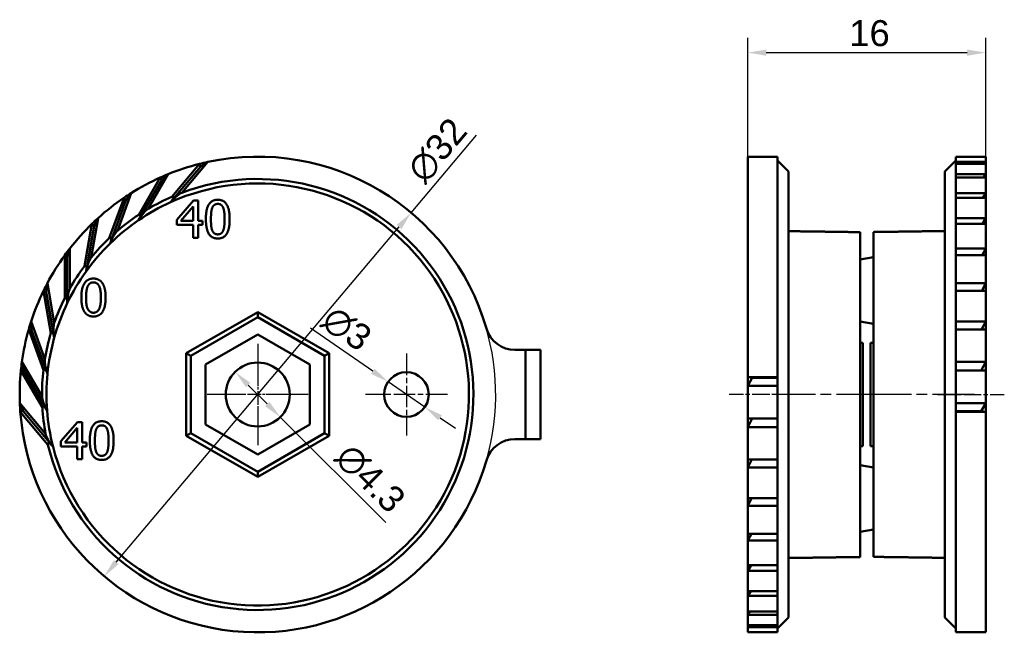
# Model space of a CAD drawing. Header units: millimetres. Extents: x 6.2 to 72.4, y 24.4 to 65.6.
import ezdxf

# ---------------------------------------------------------------- set-up
doc = ezdxf.new("R2010")
doc.units = ezdxf.units.MM
doc.header["$LTSCALE"] = 0.5
doc.linetypes.add('CHAIN', pattern=[0.3543, 0.2362, -0.0295, 0.0591, -0.0295])
for name, color, linetype, lineweight in [('Bemaßungen(DIN)', 179, 'Continuous', 25), ('Mittellinie(DIN)', 179, 'CHAIN', 25), ('Mittelpunktmarkierung(DIN)', 179, 'Continuous', 25), ('Sichtbare Kanten(DIN)', 179, 'Continuous', 50), ('Sichtbare tangentiale Kanten(DIN)', 179, 'Continuous', 50)]:
    doc.layers.add(name, color=color, linetype=linetype, lineweight=lineweight)
doc.styles.add('STANDARD-BSI~0', font='arial.ttf')
doc.dimstyles.new('Katalogzeichnungen', dxfattribs={"dimscale": 0.5, "dimtxt": 3.5, "dimasz": 2.5, "dimexe": 2, "dimexo": 0, "dimgap": 0.8, "dimtad": 1, "dimrnd": 1e-08, "dimdsep": 46, "dimtxsty": 'STANDARD-BSI~0', "dimcen": 0.09, "dimdle": 10, "dimclrd": 250, "dimclre": 250, "dimclrt": 250, "dimazin": 2, "dimtfac": 1, "dimtmove": 0, "dimatfit": 3, "dimfxl": 1, "dimtolj": 1, "dimtzin": 0, "dimlwd": 25, "dimlwe": 25, "dimarcsym": 0})

# ---------------------------------------------------------------- blocks, each defined once
blk = doc.blocks.new('*D8')
at = {"layer": 'Bemaßungen(DIN)', "color": 250, "linetype": 'Continuous', "lineweight": 25}
for p, q in [((55.155, 56.375), (55.155, 64.375)), ((71.155, 56.375), (71.155, 64.375)), ((56.405, 63.375), (69.905, 63.375))]:
    blk.add_line(p, q, dxfattribs=at)
at = {"layer": 'Bemaßungen(DIN)', "color": 250, "linetype": 'Continuous'}
for points in [[(56.405, 63.583), (56.405, 63.166), (55.155, 63.375)], [(69.905, 63.583), (69.905, 63.166), (71.155, 63.375)]]:
    blk.add_solid(points, dxfattribs=at)
at = {"layer": 'Defpoints', "color": 0, "linetype": 'Continuous'}
for p in [(71.155, 63.375), (55.155, 56.375), (71.155, 56.375)]:
    blk.add_point(p, dxfattribs=at)
at = {"layer": 'Bemaßungen(DIN)', "color": 250, "linetype": 'Continuous', "lineweight": 25, "insert": (61.984, 65.562), "char_height": 1.75, "attachment_point": 1, "style": 'STANDARD-BSI~0'}
blk.add_mtext('\\A1;16', dxfattribs=at)
blk = doc.blocks.new('*D9')
at = {"layer": 'Bemaßungen(DIN)', "color": 250, "linetype": 'Continuous', "lineweight": 25}
for p, q in [((32.529, 52.607), (36.93, 57.825)), ((12.707, 29.098), (31.724, 51.651))]:
    blk.add_line(p, q, dxfattribs=at)
blk.add_arc((22.215, 40.375), 16, 343.87238, 53.4437, dxfattribs=at)
at = {"layer": 'Bemaßungen(DIN)', "color": 250, "linetype": 'Continuous'}
for points in [[(31.564, 51.785), (31.883, 51.517), (32.529, 52.607)], [(12.548, 29.232), (12.867, 28.964), (11.902, 28.143)]]:
    blk.add_solid(points, dxfattribs=at)
at = {"layer": 'Defpoints', "color": 0, "linetype": 'Continuous'}
for p in [(32.529, 52.607), (11.902, 28.143)]:
    blk.add_point(p, dxfattribs=at)
at = {"layer": 'Bemaßungen(DIN)', "color": 250, "linetype": 'Continuous', "lineweight": 25, "insert": (32.093, 55.634), "char_height": 1.75, "attachment_point": 1, "rotation": 49.86272, "style": 'STANDARD-BSI~0'}
blk.add_mtext('\\A1;∅32', dxfattribs=at)
blk = doc.blocks.new('*D10')
at = {"layer": 'Bemaßungen(DIN)', "color": 250, "linetype": 'Continuous', "lineweight": 25}
for p, q in [((21.579, 41.011), (22.852, 39.738)), ((23.736, 38.854), (30.831, 31.759))]:
    blk.add_line(p, q, dxfattribs=at)
at = {"layer": 'Bemaßungen(DIN)', "color": 250, "linetype": 'Continuous'}
for points in [[(21.726, 41.158), (21.432, 40.864), (20.695, 41.895)], [(22.999, 39.885), (22.705, 39.591), (23.736, 38.854)]]:
    blk.add_solid(points, dxfattribs=at)
at = {"layer": 'Defpoints', "color": 0, "linetype": 'Continuous'}
for p in [(20.695, 41.895), (23.736, 38.854)]:
    blk.add_point(p, dxfattribs=at)
at = {"layer": 'Bemaßungen(DIN)', "color": 250, "linetype": 'Continuous', "lineweight": 25, "insert": (28.565, 37.257), "char_height": 1.75, "attachment_point": 1, "rotation": 315, "style": 'STANDARD-BSI~0'}
blk.add_mtext('\\A1;∅4.3', dxfattribs=at)
blk = doc.blocks.new('*D11')
at = {"layer": 'Bemaßungen(DIN)', "color": 250, "linetype": 'Continuous', "lineweight": 25}
for p, q in [((29.953, 41.938), (25.757, 44.839)), ((33.449, 39.522), (30.982, 41.228)), ((34.477, 38.811), (35.506, 38.1))]:
    blk.add_line(p, q, dxfattribs=at)
at = {"layer": 'Bemaßungen(DIN)', "color": 250, "linetype": 'Continuous'}
for points in [[(30.072, 42.11), (29.835, 41.767), (30.982, 41.228)], [(34.596, 38.982), (34.359, 38.639), (33.449, 39.522)]]:
    blk.add_solid(points, dxfattribs=at)
at = {"layer": 'Defpoints', "color": 0, "linetype": 'Continuous'}
for p in [(30.982, 41.228), (33.449, 39.522)]:
    blk.add_point(p, dxfattribs=at)
at = {"layer": 'Bemaßungen(DIN)', "color": 250, "linetype": 'Continuous', "lineweight": 25, "insert": (27.386, 46.491), "char_height": 1.75, "attachment_point": 1, "rotation": 325.34102, "style": 'STANDARD-BSI~0'}
blk.add_mtext('\\A1;∅3', dxfattribs=at)

msp = doc.modelspace()

# ---------------------------------------------------------------- linework, layer by layer
at = {"layer": 'Mittellinie(DIN)', "linetype": 'CHAIN', "ltscale": 23.990969}
for p, q in [((70.405, 40.379), (62.355, 40.379)), ((63.955, 40.37), (55.905, 40.37))]:
    msp.add_line(p, q, dxfattribs=at)
at = {"layer": 'Mittellinie(DIN)', "linetype": 'CHAIN', "ltscale": 10.000767}
for p, q in [((58.405, 40.375), (53.905, 40.375)), ((67.905, 40.375), (72.405, 40.375))]:
    msp.add_line(p, q, dxfattribs=at)
at = {"layer": 'Mittelpunktmarkierung(DIN)', "linetype": 'CHAIN', "ltscale": 23.990969}
for p, q in [((22.215, 43.775), (22.215, 36.975)), ((25.615, 40.375), (18.815, 40.375))]:
    msp.add_line(p, q, dxfattribs=at)
at = {"layer": 'Mittelpunktmarkierung(DIN)', "linetype": 'CHAIN', "ltscale": 12.223182}
for p, q in [((32.215, 43.125), (32.215, 37.625)), ((34.965, 40.375), (29.465, 40.375))]:
    msp.add_line(p, q, dxfattribs=at)
at = {"layer": 'Mittelpunktmarkierung(DIN)', "linetype": 'CHAIN', "ltscale": 5.555937}
for p, q in [((22.215, 41.625), (22.215, 39.125)), ((22.215, 41.625), (22.215, 39.125)), ((23.465, 40.375), (20.965, 40.375)), ((23.465, 40.375), (20.965, 40.375))]:
    msp.add_line(p, q, dxfattribs=at)
at = {"layer": 'Sichtbare Kanten(DIN)'}
for p, q in [((55.155, 41.54), (55.155, 56.375)), ((57.155, 56.375), (55.155, 56.375)), ((57.155, 56.375), (57.155, 41.54)), ((69.155, 56.019), (69.155, 56.375)), ((69.155, 56.375), (71.155, 56.375)), ((71.155, 56.375), (71.155, 56.019)), ((16.362, 53.312), (18.365, 55.699)), ((16.44, 53.675), (18.297, 55.887)), ((18.859, 56.019), (17.125, 53.952)), ((18.365, 55.699), (18.297, 55.887)), ((18.859, 56.019), (18.365, 55.699)), ((57.905, 55.375), (57.155, 56.125)), ((68.405, 55.375), (69.155, 56.125)), ((69.155, 55.887), (69.155, 56.019)), ((69.155, 56.019), (71.155, 56.019)), ((69.155, 55.198), (69.155, 55.887)), ((71.155, 55.887), (69.155, 55.887)), ((71.155, 56.019), (71.032, 55.887)), ((71.155, 56.019), (71.155, 55.887)), ((71.155, 55.887), (71.155, 55.198)), ((14.219, 52.47), (15.663, 54.971)), ((16.194, 55.198), (14.845, 52.861)), ((15.763, 54.798), (15.663, 54.971)), ((16.194, 55.198), (15.763, 54.798)), ((57.905, 55.375), (57.905, 25.375)), ((68.405, 25.375), (68.405, 55.375)), ((69.155, 54.971), (69.155, 55.198)), ((69.155, 55.198), (71.155, 55.198)), ((69.155, 53.927), (69.155, 54.971)), ((71.155, 54.971), (69.155, 54.971)), ((71.155, 55.198), (70.985, 54.971)), ((71.155, 55.198), (71.155, 54.971)), ((71.155, 54.971), (71.155, 53.927)), ((14.204, 52.099), (15.763, 54.798)), ((13.711, 53.927), (12.788, 51.392)), ((13.711, 53.927), (13.356, 53.458)), ((69.155, 53.612), (69.155, 53.927)), ((69.155, 53.927), (71.155, 53.927)), ((71.155, 53.927), (70.953, 53.612)), ((71.155, 53.927), (71.155, 53.612)), ((12.24, 50.898), (13.228, 53.612)), ((12.29, 50.53), (13.356, 53.458)), ((13.356, 53.458), (13.228, 53.612)), ((17.901, 53.424), (16.782, 52.135)), ((17.046, 52.052), (17.886, 53.029)), ((17.886, 53.029), (17.886, 52.052)), ((18.209, 53.424), (17.901, 53.424)), ((18.209, 52.052), (18.209, 53.424)), ((69.155, 52.245), (69.155, 53.612)), ((71.155, 53.612), (69.155, 53.612)), ((71.155, 53.612), (71.155, 52.245)), ((10.564, 49.006), (11.065, 51.85)), ((10.678, 48.652), (11.219, 51.721)), ((11.487, 52.245), (11.018, 49.587)), ((11.219, 51.721), (11.065, 51.85)), ((11.487, 52.245), (11.219, 51.721)), ((16.782, 52.135), (16.782, 51.783)), ((16.782, 51.783), (17.886, 51.783)), ((17.886, 52.052), (17.046, 52.052)), ((17.886, 51.783), (17.886, 50.924)), ((18.506, 52.052), (18.209, 52.052)), ((18.209, 50.924), (18.209, 51.783)), ((18.209, 51.783), (18.506, 51.783)), ((18.506, 51.783), (18.506, 52.052)), ((69.155, 51.85), (69.155, 52.245)), ((69.155, 52.245), (71.155, 52.245)), ((69.155, 50.201), (69.155, 51.85)), ((71.155, 51.85), (69.155, 51.85)), ((71.155, 52.245), (70.929, 51.85)), ((71.155, 52.245), (71.155, 51.85)), ((71.155, 51.85), (71.155, 50.201)), ((62.705, 29.442), (62.705, 51.297)), ((63.605, 51.307), (63.605, 29.452)), ((17.886, 50.924), (18.209, 50.924)), ((9.415, 49.639), (9.242, 49.739)), ((9.242, 46.851), (9.242, 49.739)), ((9.589, 50.201), (9.415, 49.639)), ((9.589, 50.201), (9.589, 47.503)), ((69.155, 49.739), (69.155, 50.201)), ((69.155, 50.201), (71.155, 50.201)), ((69.155, 47.859), (69.155, 49.739)), ((71.155, 49.739), (69.155, 49.739)), ((71.155, 50.201), (70.908, 49.739)), ((71.155, 50.201), (71.155, 49.739)), ((71.155, 49.739), (71.155, 47.859)), ((9.415, 46.523), (9.415, 49.639)), ((62.705, 49.466), (63.605, 49.625)), ((8.074, 47.859), (8.001, 47.276)), ((8.074, 47.859), (8.543, 45.202)), ((69.155, 47.344), (69.155, 47.859)), ((69.155, 47.859), (71.155, 47.859)), ((71.155, 47.859), (70.89, 47.344)), ((71.155, 47.859), (71.155, 47.344)), ((8.001, 47.276), (7.813, 47.344)), ((8.315, 44.5), (7.813, 47.344)), ((8.542, 44.207), (8.001, 47.276)), ((69.155, 45.29), (69.155, 47.344)), ((71.155, 47.344), (69.155, 47.344)), ((71.155, 47.344), (71.155, 45.29)), ((22.215, 45.917), (22.215, 45.571)), ((6.989, 45.29), (7.019, 44.703)), ((6.989, 45.29), (7.912, 42.754)), ((22.215, 45.571), (17.715, 42.973)), ((26.715, 42.973), (22.215, 45.571)), ((62.705, 45.283), (63.605, 45.125)), ((69.155, 44.737), (69.155, 45.29)), ((69.155, 45.29), (71.155, 45.29)), ((71.155, 45.29), (70.873, 44.737)), ((71.155, 45.29), (71.155, 44.737)), ((7.019, 44.703), (6.822, 44.737)), ((7.81, 42.023), (6.822, 44.737)), ((8.085, 41.774), (7.019, 44.703)), ((18.715, 42.395), (22.215, 44.416)), ((22.215, 44.416), (25.715, 42.395)), ((69.155, 42.571), (69.155, 44.737)), ((71.155, 44.737), (69.155, 44.737)), ((71.155, 44.737), (71.155, 42.571)), ((62.905, 36.902), (62.905, 43.848)), ((63.405, 43.848), (63.405, 36.902)), ((17.415, 43.146), (17.715, 42.973)), ((27.015, 43.146), (26.715, 42.973)), ((39.507, 43.375), (40.215, 43.375)), ((40.215, 43.375), (41.215, 43.375)), ((41.215, 37.375), (41.215, 43.375)), ((6.367, 42.571), (6.498, 41.998)), ((6.367, 42.571), (7.716, 40.235)), ((17.715, 42.973), (17.715, 37.777)), ((18.715, 38.354), (18.715, 42.395)), ((25.715, 42.395), (25.715, 38.354)), ((26.715, 37.777), (26.715, 42.973)), ((69.155, 41.998), (69.155, 42.571)), ((69.155, 42.571), (71.155, 42.571)), ((71.155, 42.571), (70.855, 41.998)), ((71.155, 42.571), (71.155, 41.998)), ((6.498, 41.998), (6.298, 41.998)), ((7.742, 39.497), (6.298, 41.998)), ((8.056, 39.299), (6.498, 41.998)), ((69.155, 39.786), (69.155, 41.998)), ((71.155, 41.998), (69.155, 41.998)), ((71.155, 41.998), (71.155, 39.786)), ((55.455, 41.505), (55.155, 41.54)), ((55.155, 41.54), (57.155, 41.54)), ((55.155, 40.963), (55.155, 41.54)), ((55.155, 40.963), (55.455, 41.505)), ((55.455, 41.505), (57.155, 41.505)), ((57.155, 41.54), (57.155, 41.505)), ((57.155, 41.505), (57.155, 40.963)), ((57.155, 40.963), (55.155, 40.963)), ((55.155, 38.751), (55.155, 40.963)), ((57.155, 40.963), (57.155, 38.751)), ((6.226, 39.786), (6.455, 39.244)), ((6.226, 39.786), (7.961, 37.719)), ((69.155, 39.244), (69.155, 39.786)), ((69.155, 39.786), (71.155, 39.786)), ((71.155, 39.786), (70.855, 39.244)), ((71.155, 39.786), (71.155, 39.209)), ((6.455, 39.244), (6.258, 39.209)), ((8.114, 36.997), (6.258, 39.209)), ((8.458, 36.857), (6.455, 39.244)), ((69.155, 39.209), (69.155, 39.244)), ((70.855, 39.244), (69.155, 39.244)), ((69.155, 24.375), (69.155, 39.209)), ((71.155, 39.209), (69.155, 39.209)), ((70.855, 39.244), (71.155, 39.209)), ((71.155, 39.209), (71.155, 24.375)), ((10.101, 38.524), (8.982, 37.235)), ((10.409, 38.524), (10.101, 38.524)), ((10.409, 37.152), (10.409, 38.524)), ((55.155, 38.751), (57.155, 38.751)), ((55.155, 38.178), (55.455, 38.751)), ((55.155, 38.178), (55.155, 38.751)), ((57.155, 38.751), (57.155, 38.178)), ((9.246, 37.152), (10.086, 38.129)), ((10.086, 38.129), (10.086, 37.152)), ((17.415, 37.603), (17.715, 37.777)), ((17.715, 37.777), (22.215, 35.178)), ((22.215, 36.333), (18.715, 38.354)), ((25.715, 38.354), (22.215, 36.333)), ((22.215, 35.178), (26.715, 37.777)), ((27.015, 37.603), (26.715, 37.777)), ((57.155, 38.178), (55.155, 38.178)), ((55.155, 36.012), (55.155, 38.178)), ((57.155, 38.178), (57.155, 36.012)), ((8.982, 37.235), (8.982, 36.883)), ((10.086, 37.152), (9.246, 37.152)), ((10.706, 37.152), (10.409, 37.152)), ((10.706, 36.883), (10.706, 37.152)), ((40.215, 37.375), (39.507, 37.375)), ((41.215, 37.375), (40.215, 37.375)), ((8.982, 36.883), (10.086, 36.883)), ((10.086, 36.883), (10.086, 36.024)), ((10.409, 36.024), (10.409, 36.883)), ((10.409, 36.883), (10.706, 36.883)), ((10.086, 36.024), (10.409, 36.024)), ((55.155, 36.012), (57.155, 36.012)), ((55.155, 35.459), (55.437, 36.012)), ((55.155, 35.459), (55.155, 36.012)), ((57.155, 36.012), (57.155, 35.459)), ((22.215, 35.178), (22.215, 34.832)), ((57.155, 35.459), (55.155, 35.459)), ((55.155, 33.405), (55.155, 35.459)), ((57.155, 35.459), (57.155, 33.405)), ((63.605, 35.466), (62.705, 35.625)), ((55.155, 33.405), (57.155, 33.405)), ((55.155, 32.89), (55.42, 33.405)), ((55.155, 32.89), (55.155, 33.405)), ((57.155, 33.405), (57.155, 32.89)), ((57.155, 32.89), (55.155, 32.89)), ((55.155, 31.01), (55.155, 32.89)), ((57.155, 32.89), (57.155, 31.01)), ((63.605, 31.283), (62.705, 31.125)), ((55.155, 31.01), (57.155, 31.01)), ((55.155, 30.548), (55.402, 31.01)), ((55.155, 30.548), (55.155, 31.01)), ((57.155, 30.548), (55.155, 30.548)), ((55.155, 28.899), (55.155, 30.548)), ((57.155, 31.01), (57.155, 30.548)), ((57.155, 30.548), (57.155, 28.899)), ((55.155, 28.899), (57.155, 28.899)), ((55.155, 28.505), (55.381, 28.899)), ((55.155, 28.505), (55.155, 28.899)), ((57.155, 28.505), (55.155, 28.505)), ((55.155, 27.138), (55.155, 28.505)), ((57.155, 28.899), (57.155, 28.505)), ((57.155, 28.505), (57.155, 27.138)), ((55.155, 27.138), (57.155, 27.138)), ((55.155, 26.822), (55.357, 27.138)), ((55.155, 26.822), (55.155, 27.138)), ((57.155, 26.822), (55.155, 26.822)), ((55.155, 25.778), (55.155, 26.822)), ((57.155, 27.138), (57.155, 26.822)), ((57.155, 26.822), (57.155, 25.778)), ((55.155, 25.778), (57.155, 25.778)), ((55.155, 25.551), (55.325, 25.778)), ((55.155, 25.551), (55.155, 25.778)), ((57.155, 25.551), (55.155, 25.551)), ((55.155, 24.862), (55.155, 25.551)), ((57.155, 25.778), (57.155, 25.551)), ((57.155, 25.551), (57.155, 24.862)), ((57.905, 25.375), (57.155, 24.625)), ((68.405, 25.375), (69.155, 24.625)), ((55.155, 24.862), (57.155, 24.862)), ((55.155, 24.731), (55.278, 24.862)), ((55.155, 24.731), (55.155, 24.862)), ((57.155, 24.731), (55.155, 24.731)), ((55.155, 24.375), (55.155, 24.731)), ((57.155, 24.862), (57.155, 24.731)), ((57.155, 24.731), (57.155, 24.375)), ((57.155, 24.375), (55.155, 24.375)), ((69.155, 24.375), (71.155, 24.375))]:
    msp.add_line(p, q, dxfattribs=at)
for centre, radius in [((22.215, 40.375), 2.15), ((32.215, 40.375), 1.5)]:
    msp.add_circle(centre, radius, dxfattribs=at)
for centre, radius, start, end in [((22.215, 40.375), 16, 16.12762, 102.10845), ((22.215, 40.375), 16, 104.17665, 112.10845), ((22.215, 40.375), 16, 102.10845, 104.17665), ((22.215, 40.375), 16, 114.17665, 122.10845), ((22.215, 40.375), 16, 112.10845, 114.17665), ((22.215, 40.375), 14.5, 193.47041, 110.5533), ((22.215, 40.375), 16, 122.10845, 124.17665), ((22.215, 40.375), 14.5, 113.47041, 120.5533), ((22.215, 40.375), 16, 124.17665, 132.10845), ((22.215, 40.375), 14.5, 123.47041, 130.5533), ((22.215, 40.375), 16, 134.17665, 142.10845), ((22.215, 40.375), 16, 132.10845, 134.17665), ((22.215, 40.375), 14.5, 133.47041, 140.5533), ((22.215, 40.375), 16, 144.17665, 152.10845), ((22.215, 40.375), 16, 142.10845, 144.17665), ((22.215, 40.375), 14.5, 143.47041, 150.5533), ((22.215, 40.375), 16, 152.10845, 154.17665), ((22.215, 40.375), 16, 154.17665, 162.10845), ((22.215, 40.375), 14.5, 153.47041, 160.5533), ((22.215, 40.375), 16, 162.10845, 164.17665), ((22.215, 40.375), 16, 164.17665, 172.10845), ((22.215, 40.375), 14.5, 163.47041, 170.5533), ((39.507, 45.375), 2, 196.12762, 270), ((22.215, 40.375), 16, 172.10845, 174.17665), ((22.215, 40.375), 16, 174.17665, 182.10845), ((22.215, 40.375), 14.5, 173.47041, 180.5533), ((22.215, 40.375), 16, 182.10845, 184.17665), ((22.215, 40.375), 16, 184.17665, 343.87238), ((22.215, 40.375), 14.5, 183.47041, 190.5533), ((39.507, 35.375), 2, 90, 163.87238)]:
    msp.add_arc(centre, radius, start, end, dxfattribs=at)
for points, knots in [([(17.125, 53.952), (17.028, 53.915), (16.907, 53.83), (16.66, 53.631), (16.491, 53.465), (16.362, 53.312)], [0, 0, 0, 0, 0.0405335, 0.0405335, 0.1005444, 0.1005444, 0.1005444, 0.1005444]), ([(16.362, 53.312), (16.42, 53.382), (16.487, 53.468), (16.539, 53.563), (16.551, 53.587), (16.562, 53.62), (16.566, 53.636), (16.568, 53.659), (16.567, 53.67), (16.559, 53.685), (16.552, 53.691), (16.534, 53.698), (16.52, 53.698), (16.488, 53.693), (16.462, 53.684), (16.44, 53.675)], [0.29999246, 0.29999246, 0.29999246, 0.29999246, 0.32720463, 0.32720463, 0.33444856, 0.33444856, 0.3395305, 0.3395305, 0.34417468, 0.34417468, 0.3489201, 0.3489201, 0.35490819, 0.35490819, 0.36392591, 0.36392591, 0.36392591, 0.36392591]), ([(14.845, 52.861), (14.756, 52.809), (14.651, 52.704), (14.442, 52.465), (14.304, 52.272), (14.204, 52.099)], [0, 0, 0, 0, 0.0405335, 0.0405335, 0.1005444, 0.1005444, 0.1005444, 0.1005444]), ([(14.204, 52.099), (14.25, 52.178), (14.3, 52.274), (14.335, 52.377), (14.342, 52.403), (14.348, 52.437), (14.349, 52.453), (14.347, 52.476), (14.344, 52.487), (14.334, 52.501), (14.326, 52.505), (14.307, 52.509), (14.293, 52.506), (14.262, 52.496), (14.238, 52.483), (14.219, 52.47)], [-0.06393345, -0.06393345, -0.06393345, -0.06393345, -0.03672128, -0.03672128, -0.02947734, -0.02947734, -0.0243954, -0.0243954, -0.01975122, -0.01975122, -0.0150058, -0.0150058, -0.00901772, -0.00901772, 0, 0, 0, 0]), ([(12.788, 51.392), (12.71, 51.325), (12.625, 51.203), (12.461, 50.931), (12.359, 50.718), (12.29, 50.53)], [0, 0, 0, 0, 0.0405335, 0.0405335, 0.1005444, 0.1005444, 0.1005444, 0.1005444]), ([(12.29, 50.53), (12.321, 50.615), (12.354, 50.719), (12.371, 50.826), (12.373, 50.853), (12.373, 50.888), (12.371, 50.904), (12.365, 50.926), (12.36, 50.936), (12.348, 50.948), (12.339, 50.951), (12.32, 50.951), (12.307, 50.946), (12.278, 50.931), (12.257, 50.914), (12.24, 50.898)], [0.29999246, 0.29999246, 0.29999246, 0.29999246, 0.32720463, 0.32720463, 0.33444856, 0.33444856, 0.3395305, 0.3395305, 0.34417468, 0.34417468, 0.3489201, 0.3489201, 0.35490819, 0.35490819, 0.36392591, 0.36392591, 0.36392591, 0.36392591]), ([(10.678, 48.652), (10.693, 48.741), (10.708, 48.849), (10.705, 48.958), (10.703, 48.984), (10.697, 49.019), (10.693, 49.035), (10.683, 49.055), (10.676, 49.064), (10.662, 49.074), (10.652, 49.075), (10.634, 49.072), (10.622, 49.065), (10.596, 49.045), (10.578, 49.025), (10.564, 49.006)], [0.29999246, 0.29999246, 0.29999246, 0.29999246, 0.32720463, 0.32720463, 0.33444856, 0.33444856, 0.3395305, 0.3395305, 0.34417468, 0.34417468, 0.3489201, 0.3489201, 0.35490819, 0.35490819, 0.36392591, 0.36392591, 0.36392591, 0.36392591]), ([(11.018, 49.587), (10.953, 49.508), (10.891, 49.373), (10.776, 49.077), (10.712, 48.849), (10.678, 48.652)], [0, 0, 0, 0, 0.0405335, 0.0405335, 0.1005444, 0.1005444, 0.1005444, 0.1005444]), ([(9.589, 47.503), (9.538, 47.413), (9.5, 47.27), (9.439, 46.958), (9.415, 46.723), (9.415, 46.523)], [0, 0, 0, 0, 0.0405335, 0.0405335, 0.1005444, 0.1005444, 0.1005444, 0.1005444]), ([(9.415, 46.523), (9.415, 46.613), (9.411, 46.722), (9.39, 46.829), (9.383, 46.855), (9.371, 46.887), (9.364, 46.902), (9.351, 46.921), (9.342, 46.928), (9.327, 46.935), (9.317, 46.935), (9.3, 46.929), (9.289, 46.92), (9.267, 46.895), (9.253, 46.872), (9.242, 46.851)], [0.29999246, 0.29999246, 0.29999246, 0.29999246, 0.32720463, 0.32720463, 0.33444856, 0.33444856, 0.3395305, 0.3395305, 0.34417468, 0.34417468, 0.3489201, 0.3489201, 0.35490819, 0.35490819, 0.36392591, 0.36392591, 0.36392591, 0.36392591]), ([(8.543, 45.202), (8.508, 45.105), (8.496, 44.957), (8.49, 44.64), (8.508, 44.404), (8.542, 44.207)], [0, 0, 0, 0, 0.0405335, 0.0405335, 0.1005444, 0.1005444, 0.1005444, 0.1005444]), ([(8.542, 44.207), (8.527, 44.296), (8.503, 44.402), (8.464, 44.504), (8.453, 44.528), (8.435, 44.558), (8.426, 44.571), (8.409, 44.587), (8.4, 44.593), (8.383, 44.597), (8.374, 44.596), (8.358, 44.586), (8.348, 44.576), (8.331, 44.548), (8.321, 44.523), (8.315, 44.5)], [0.29999246, 0.29999246, 0.29999246, 0.29999246, 0.32720463, 0.32720463, 0.33444856, 0.33444856, 0.3395305, 0.3395305, 0.34417468, 0.34417468, 0.3489201, 0.3489201, 0.35490819, 0.35490819, 0.36392591, 0.36392591, 0.36392591, 0.36392591]), ([(7.912, 42.754), (7.895, 42.653), (7.909, 42.505), (7.958, 42.191), (8.016, 41.962), (8.085, 41.774)], [0, 0, 0, 0, 0.0405335, 0.0405335, 0.1005444, 0.1005444, 0.1005444, 0.1005444]), ([(8.085, 41.774), (8.054, 41.859), (8.012, 41.96), (7.956, 42.053), (7.941, 42.075), (7.918, 42.102), (7.906, 42.113), (7.887, 42.126), (7.877, 42.13), (7.86, 42.131), (7.851, 42.128), (7.837, 42.116), (7.83, 42.104), (7.817, 42.073), (7.812, 42.047), (7.81, 42.023)], [0.29999246, 0.29999246, 0.29999246, 0.29999246, 0.32720463, 0.32720463, 0.33444856, 0.33444856, 0.3395305, 0.3395305, 0.34417468, 0.34417468, 0.3489201, 0.3489201, 0.35490819, 0.35490819, 0.36392591, 0.36392591, 0.36392591, 0.36392591]), ([(7.716, 40.235), (7.717, 40.132), (7.756, 39.989), (7.859, 39.688), (7.956, 39.472), (8.056, 39.299)], [0, 0, 0, 0, 0.0405335, 0.0405335, 0.1005444, 0.1005444, 0.1005444, 0.1005444]), ([(8.056, 39.299), (8.011, 39.378), (7.953, 39.469), (7.881, 39.551), (7.862, 39.57), (7.835, 39.593), (7.822, 39.602), (7.801, 39.611), (7.79, 39.614), (7.773, 39.612), (7.765, 39.607), (7.753, 39.593), (7.748, 39.58), (7.741, 39.547), (7.741, 39.521), (7.742, 39.497)], [0.29999246, 0.29999246, 0.29999246, 0.29999246, 0.32720463, 0.32720463, 0.33444856, 0.33444856, 0.3395305, 0.3395305, 0.34417468, 0.34417468, 0.3489201, 0.3489201, 0.35490819, 0.35490819, 0.36392591, 0.36392591, 0.36392591, 0.36392591]), ([(7.961, 37.719), (7.98, 37.618), (8.043, 37.484), (8.196, 37.205), (8.33, 37.01), (8.458, 36.857)], [0, 0, 0, 0, 0.0405335, 0.0405335, 0.1005444, 0.1005444, 0.1005444, 0.1005444]), ([(8.458, 36.857), (8.4, 36.926), (8.327, 37.006), (8.242, 37.075), (8.22, 37.09), (8.19, 37.107), (8.175, 37.114), (8.153, 37.12), (8.141, 37.12), (8.125, 37.116), (8.118, 37.109), (8.108, 37.093), (8.106, 37.079), (8.105, 37.047), (8.109, 37.02), (8.114, 36.997)], [-0.06393345, -0.06393345, -0.06393345, -0.06393345, -0.03672128, -0.03672128, -0.02947734, -0.02947734, -0.0243954, -0.0243954, -0.01975122, -0.01975122, -0.0150058, -0.0150058, -0.00901772, -0.00901772, 0, 0, 0, 0])]:
    msp.add_open_spline(points, degree=3, knots=knots, dxfattribs=at)
for points, degree in [([(19.532, 53.475), (19.122, 53.475), (18.731, 52.849), (18.731, 52.172)], 2), ([(19.159, 52.934), (19.211, 53.065), (19.392, 53.197), (19.532, 53.197)], 2), ([(20.33, 52.174), (20.33, 52.826), (19.943, 53.475), (19.532, 53.475)], 2), ([(19.532, 53.197), (19.671, 53.197), (19.848, 53.065), (19.898, 52.938)], 2), ([(19.072, 52.172), (19.072, 52.417), (19.108, 52.806), (19.159, 52.934)], 2), ([(19.898, 52.938), (19.949, 52.81), (19.989, 52.431), (19.989, 52.174)], 2), ([(18.731, 52.172), (18.731, 51.513), (19.118, 50.871), (19.532, 50.871)], 2), ([(19.157, 51.418), (19.104, 51.556), (19.072, 51.909), (19.072, 52.172)], 2), ([(19.532, 50.871), (19.939, 50.871), (20.33, 51.501), (20.33, 52.174)], 2), ([(19.989, 52.174), (19.989, 51.917), (19.949, 51.536), (19.9, 51.412)], 2), ([(19.532, 51.149), (19.386, 51.149), (19.205, 51.289), (19.157, 51.418)], 2), ([(19.9, 51.412), (19.85, 51.28), (19.669, 51.149), (19.532, 51.149)], 2), ([(57.905, 51.364), (60.308, 51.331), (62.705, 51.297)], 2), ([(63.605, 51.307), (66.001, 51.34), (68.405, 51.374)], 2), ([(11.176, 48.175), (10.901, 48.175), (10.543, 47.883), (10.36, 47.342), (10.36, 46.898)], 2), ([(10.677, 46.898), (10.677, 47.513), (10.835, 47.742)], 2), ([(10.835, 47.742), (10.961, 47.921), (11.172, 47.921)], 2), ([(11.172, 47.921), (11.385, 47.921), (11.673, 47.515), (11.673, 46.898)], 2), ([(11.989, 46.898), (11.989, 47.269), (11.877, 47.708), (11.681, 48.013), (11.376, 48.175), (11.176, 48.175)], 2), ([(10.36, 46.898), (10.36, 46.195), (10.608, 45.88)], 2), ([(11.176, 45.875), (10.964, 45.875), (10.677, 46.281), (10.677, 46.898)], 2), ([(11.673, 46.898), (11.673, 46.282), (11.385, 45.875), (11.176, 45.875)], 2), ([(11.176, 45.623), (11.448, 45.623), (11.808, 45.917), (11.989, 46.458), (11.989, 46.898)], 2), ([(10.608, 45.88), (10.814, 45.623), (11.176, 45.623)], 2), ([(62.705, 43.85), (62.772, 43.848), (62.839, 43.848), (62.905, 43.848)], 3), ([(63.405, 43.848), (63.471, 43.848), (63.538, 43.848), (63.605, 43.85)], 3), ([(11.732, 38.575), (11.322, 38.575), (10.931, 37.949), (10.931, 37.272)], 2), ([(12.53, 37.274), (12.53, 37.926), (12.143, 38.575), (11.732, 38.575)], 2), ([(11.272, 37.272), (11.272, 37.517), (11.308, 37.906), (11.359, 38.034)], 2), ([(11.359, 38.034), (11.411, 38.165), (11.592, 38.297), (11.732, 38.297)], 2), ([(11.732, 38.297), (11.871, 38.297), (12.048, 38.165), (12.098, 38.038)], 2), ([(12.098, 38.038), (12.149, 37.91), (12.189, 37.531), (12.189, 37.274)], 2), ([(10.931, 37.272), (10.931, 36.613), (11.318, 35.971), (11.732, 35.971)], 2), ([(11.357, 36.518), (11.304, 36.656), (11.272, 37.009), (11.272, 37.272)], 2), ([(11.732, 35.971), (12.139, 35.971), (12.53, 36.601), (12.53, 37.274)], 2), ([(12.189, 37.274), (12.189, 37.017), (12.149, 36.636), (12.1, 36.512)], 2), ([(11.732, 36.249), (11.586, 36.249), (11.405, 36.389), (11.357, 36.518)], 2), ([(12.1, 36.512), (12.05, 36.38), (11.869, 36.249), (11.732, 36.249)], 2), ([(62.905, 36.902), (62.839, 36.902), (62.772, 36.901), (62.705, 36.899)], 3), ([(63.605, 36.899), (63.538, 36.901), (63.471, 36.902), (63.405, 36.902)], 3), ([(62.705, 29.442), (60.308, 29.409), (57.905, 29.375)], 2), ([(68.405, 29.385), (66.001, 29.419), (63.605, 29.452)], 2)]:
    msp.add_open_spline(points, degree=degree, dxfattribs=at)
at = {"layer": 'Sichtbare tangentiale Kanten(DIN)'}
for p, q in [((22.215, 45.917), (17.415, 43.146)), ((27.015, 43.146), (22.215, 45.917)), ((17.415, 43.146), (17.415, 37.603)), ((27.015, 37.603), (27.015, 43.146)), ((40.215, 43.375), (40.215, 37.375)), ((17.415, 37.603), (22.215, 34.832)), ((22.215, 34.832), (27.015, 37.603))]:
    msp.add_line(p, q, dxfattribs=at)
for start, end in [(194.34382, 114.34382), (114.34382, 124.34382), (124.34382, 134.34382), (134.34382, 144.34382), (144.34382, 154.34382), (154.34382, 164.34382), (164.34382, 174.34382), (174.34382, 184.34382), (184.34382, 194.34382)]:
    msp.add_arc((22.215, 40.375), 14.2, start, end, dxfattribs=at)

# ---------------------------------------------------------------- dimensions: what is measured, and where the dimension line sits
at = {"layer": 'Bemaßungen(DIN)', "color": 250, "linetype": 'Continuous', "lineweight": 25}
dim = msp.add_linear_dim(base=(71.155, 63.375), p1=(55.155, 56.375), p2=(71.155, 56.375), angle=180, dimstyle='Katalogzeichnungen', override={"dimdec": 2, "dimtp": 0, "dimtm": 0, "dimtdec": 2, "dimtofl": 0, "dimatfit": 1}, dxfattribs=at)
dim.commit()
dim.dimension.update_dxf_attribs({"geometry": '*D8', "text_midpoint": (63.155, 63.375), "dimtype": 160})
for p1, p2, picture, middle in [((11.902, 28.143), (32.529, 52.607), '*D9', (35.256, 55.84)), ((33.449, 39.522), (30.982, 41.228), '*D11', (27.341, 43.744)), ((20.695, 41.895), (23.736, 38.854), '*D10', (28.749, 33.841))]:
    dim = msp.add_diameter_dim_2p(p1=p1, p2=p2, dimstyle='Katalogzeichnungen', override={"dimdec": 2, "dimlfac": 1, "dimtp": 0, "dimtm": 0, "dimtdec": 2, "dimatfit": 2}, dxfattribs=at)
    dim.commit()
    dim.dimension.update_dxf_attribs({"geometry": picture, "text_midpoint": middle, "dimtype": 163})

doc.saveas('drawing.dxf')
